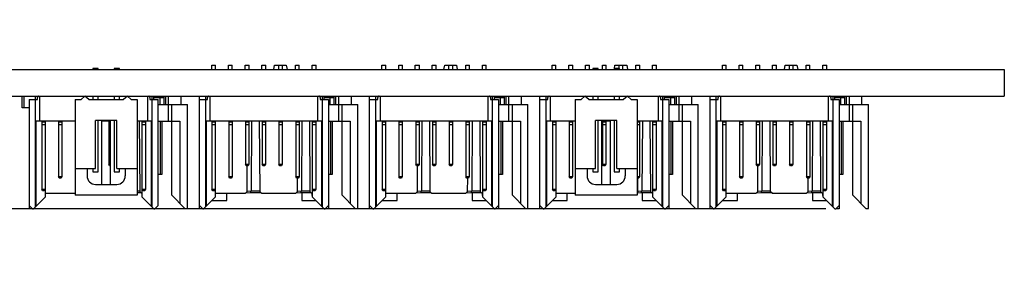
# Model space of a CAD drawing. Header units: inches. Extents: x 0 to 34, y 0 to 22.
# Tile 28 of 39: x 18.4 to 23, y 10.4 to 11.6. Entities that reach past the tile are written whole.
import ezdxf

# ---------------------------------------------------------------- set-up
doc = ezdxf.new("R2010")
doc.units = ezdxf.units.IN
doc.header["$LTSCALE"] = 1.87
doc.header["$MEASUREMENT"] = 0
doc.layers.get('0').update_dxf_attribs({"linetype": 'CONTINUOUS'})
doc.layers.add('DIMENSIONS', color=7, linetype='CONTINUOUS')
doc.styles.get("Standard").update_dxf_attribs({"font": 'txt', "width": 0.8})
doc.dimstyles.new('DIMSTYLE_1', dxfattribs={"dimtxt": 0.125, "dimasz": 0.18, "dimexe": 0.18, "dimexo": 0.0625, "dimgap": 0.09, "dimtad": 0, "dimtih": 1, "dimtoh": 1, "dimdec": 3, "dimzin": 4, "dimdsep": 46, "dimtxsty": 'STANDARD', "dimblk": '_FILLED', "dimblk1": '_FILLED', "dimblk2": '_FILLED', "dimcen": 0.09, "dimadec": 0, "dimazin": 0, "dimtp": 0.01, "dimtm": 0.01, "dimtfac": 1, "dimtdec": 3, "dimtofl": 0, "dimtmove": 0, "dimatfit": 3, "dimldrblk": '_FILLED', "dimfxl": 1, "dimtolj": 1, "dimtzin": 4, "dimarcsym": 0})

# ---------------------------------------------------------------- blocks, each defined once
blk = doc.blocks.new('_FILLED')
at = {"color": 0, "linetype": 'BYBLOCK'}
blk.add_solid([(0, 0), (-1, 0.174), (-1, -0.174)], dxfattribs=at)
blk = doc.blocks.new('*D8')
at = {"layer": 'DIMENSIONS', "color": 2, "linetype": 'CONTINUOUS'}
for p, q in [((10.1633, 11.2745), (10.1633, 11.6345)), ((11.5383, 11.2745), (10.0383, 11.2745)), ((13.0952, 11.2745), (11.7883, 11.2745)), ((22.161, 10.7449), (10.0383, 10.7449)), ((10.1633, 10.7449), (10.1633, 10.3849))]:
    blk.add_line(p, q, dxfattribs=at)
at = {"layer": 'DIMENSIONS', "color": 2, "linetype": 'CONTINUOUS', "xscale": 0.18, "yscale": 0.18, "zscale": 0.18}
for p, rotation in [((10.1633, 11.2745), 270), ((10.1633, 10.7449), 90)]:
    blk.add_blockref('_FILLED', p, dxfattribs=dict(at, rotation=rotation))
at = {"layer": 'DIMENSIONS', "color": 2, "linetype": 'CONTINUOUS', "insert": (10.0133, 11.1674), "char_height": 0.125, "width": 0.7, "attachment_point": 2, "line_spacing_factor": 0.9}
blk.add_mtext('.530\\P[13.45]', dxfattribs=at)

msp = doc.modelspace()

# ---------------------------------------------------------------- linework, layer by layer
at = {"color": 7, "linetype": 'CONTINUOUS'}
for p, q in [((13.1577, 11.3995), (23.0002, 11.3995)), ((18.7415, 11.4045), (18.7165, 11.4045)), ((18.7165, 11.4045), (18.7165, 11.3995)), ((18.7415, 11.3995), (18.7415, 11.4045)), ((18.8415, 11.4045), (18.8165, 11.4045)), ((18.8165, 11.4045), (18.8165, 11.3995)), ((18.8415, 11.3995), (18.8415, 11.4045)), ((19.2751, 11.4201), (19.2932, 11.4201)), ((19.2751, 11.3995), (19.2751, 11.4201)), ((19.2932, 11.3995), (19.2932, 11.4201)), ((19.3538, 11.4201), (19.3719, 11.4201)), ((19.3538, 11.3995), (19.3538, 11.4201)), ((19.3719, 11.3995), (19.3719, 11.4201)), ((19.4317, 11.4201), (19.4514, 11.4201)), ((19.4317, 11.3995), (19.4317, 11.4201)), ((19.4514, 11.3995), (19.4514, 11.4201)), ((19.5113, 11.4201), (19.5294, 11.4201)), ((19.5113, 11.3995), (19.5113, 11.4201)), ((19.5294, 11.3995), (19.5294, 11.4201)), ((19.5668, 11.3995), (19.5704, 11.4201)), ((19.5704, 11.4201), (19.6258, 11.4201)), ((19.59, 11.3995), (19.59, 11.4201)), ((19.6081, 11.3995), (19.6081, 11.4201)), ((19.6258, 11.4201), (19.6294, 11.3995)), ((19.6688, 11.4201), (19.6869, 11.4201)), ((19.6688, 11.3995), (19.6688, 11.4201)), ((19.6869, 11.3995), (19.6869, 11.4201)), ((19.7475, 11.4201), (19.7656, 11.4201)), ((19.7475, 11.3995), (19.7475, 11.4201)), ((19.7656, 11.3995), (19.7656, 11.4201)), ((20.0751, 11.4201), (20.0932, 11.4201)), ((20.0751, 11.3995), (20.0751, 11.4201)), ((20.0932, 11.3995), (20.0932, 11.4201)), ((20.1538, 11.4201), (20.1719, 11.4201)), ((20.1538, 11.3995), (20.1538, 11.4201)), ((20.1719, 11.3995), (20.1719, 11.4201)), ((20.2317, 11.4201), (20.2514, 11.4201)), ((20.2317, 11.3995), (20.2317, 11.4201)), ((20.2514, 11.3995), (20.2514, 11.4201)), ((20.3113, 11.4201), (20.3294, 11.4201)), ((20.3113, 11.3995), (20.3113, 11.4201)), ((20.3294, 11.3995), (20.3294, 11.4201)), ((20.3668, 11.3995), (20.3704, 11.4201)), ((20.3704, 11.4201), (20.4258, 11.4201)), ((20.39, 11.3995), (20.39, 11.4201)), ((20.4081, 11.3995), (20.4081, 11.4201)), ((20.4258, 11.4201), (20.4294, 11.3995)), ((20.4688, 11.4201), (20.4869, 11.4201)), ((20.4688, 11.3995), (20.4688, 11.4201)), ((20.4869, 11.3995), (20.4869, 11.4201)), ((20.5475, 11.4201), (20.5656, 11.4201)), ((20.5475, 11.3995), (20.5475, 11.4201)), ((20.5656, 11.3995), (20.5656, 11.4201)), ((20.8751, 11.4201), (20.8932, 11.4201)), ((20.8751, 11.3995), (20.8751, 11.4201)), ((20.8932, 11.3995), (20.8932, 11.4201)), ((20.9538, 11.4201), (20.9719, 11.4201)), ((20.9538, 11.3995), (20.9538, 11.4201)), ((20.9719, 11.3995), (20.9719, 11.4201)), ((21.0317, 11.4201), (21.0514, 11.4201)), ((21.0317, 11.3995), (21.0317, 11.4201)), ((21.0514, 11.3995), (21.0514, 11.4201)), ((21.0915, 11.4045), (21.0665, 11.4045)), ((21.0665, 11.4045), (21.0665, 11.3995)), ((21.0915, 11.3995), (21.0915, 11.4045)), ((21.1113, 11.4201), (21.1294, 11.4201)), ((21.1113, 11.3995), (21.1113, 11.4201)), ((21.1294, 11.3995), (21.1294, 11.4201)), ((21.1915, 11.4045), (21.1665, 11.4045)), ((21.1665, 11.4045), (21.1665, 11.3995)), ((21.1676, 11.4045), (21.1704, 11.4201)), ((21.1704, 11.4201), (21.2258, 11.4201)), ((21.19, 11.4045), (21.19, 11.4201)), ((21.1915, 11.3995), (21.1915, 11.4045)), ((21.2081, 11.3995), (21.2081, 11.4201)), ((21.2258, 11.4201), (21.2294, 11.3995)), ((21.2688, 11.4201), (21.2869, 11.4201)), ((21.2688, 11.3995), (21.2688, 11.4201)), ((21.2869, 11.3995), (21.2869, 11.4201)), ((21.3475, 11.4201), (21.3656, 11.4201)), ((21.3475, 11.3995), (21.3475, 11.4201)), ((21.3656, 11.3995), (21.3656, 11.4201)), ((21.6751, 11.4201), (21.6932, 11.4201)), ((21.6751, 11.3995), (21.6751, 11.4201)), ((21.6932, 11.3995), (21.6932, 11.4201)), ((21.7538, 11.4201), (21.7719, 11.4201)), ((21.7538, 11.3995), (21.7538, 11.4201)), ((21.7719, 11.3995), (21.7719, 11.4201)), ((21.8317, 11.4201), (21.8514, 11.4201)), ((21.8317, 11.3995), (21.8317, 11.4201)), ((21.8514, 11.3995), (21.8514, 11.4201)), ((21.9113, 11.4201), (21.9294, 11.4201)), ((21.9113, 11.3995), (21.9113, 11.4201)), ((21.9294, 11.3995), (21.9294, 11.4201)), ((21.9668, 11.3995), (21.9704, 11.4201)), ((21.9704, 11.4201), (22.0258, 11.4201)), ((21.99, 11.3995), (21.99, 11.4201)), ((22.0081, 11.3995), (22.0081, 11.4201)), ((22.0258, 11.4201), (22.0294, 11.3995)), ((22.0688, 11.4201), (22.0869, 11.4201)), ((22.0688, 11.3995), (22.0688, 11.4201)), ((22.0869, 11.3995), (22.0869, 11.4201)), ((22.1475, 11.4201), (22.1656, 11.4201)), ((22.1475, 11.3995), (22.1475, 11.4201)), ((22.1656, 11.3995), (22.1656, 11.4201)), ((23.0002, 11.3995), (23.0002, 11.2745)), ((13.1577, 11.2745), (23.0002, 11.2745)), ((18.384, 11.2194), (18.384, 11.2745)), ((18.394, 11.2194), (18.394, 11.2745)), ((18.4172, 11.2587), (18.4556, 11.2587)), ((18.4172, 11.2587), (18.4172, 10.7469)), ((18.4467, 10.7548), (18.4467, 11.2745)), ((18.4556, 11.2587), (18.4556, 11.2686)), ((18.4664, 11.2745), (18.4664, 11.1564)), ((18.634, 11.2595), (18.6611, 11.2595)), ((18.634, 11.2595), (18.634, 10.8095)), ((18.679, 11.2745), (18.6611, 11.2595)), ((18.6968, 11.2595), (18.679, 11.2745)), ((18.6968, 11.2595), (18.8611, 11.2595)), ((18.7165, 11.2745), (18.7165, 11.2595)), ((18.7415, 11.2595), (18.7415, 11.2745)), ((18.8165, 11.2745), (18.8165, 11.2595)), ((18.8415, 11.2595), (18.8415, 11.2745)), ((18.879, 11.2745), (18.8611, 11.2595)), ((18.8968, 11.2595), (18.879, 11.2745)), ((18.8968, 11.2595), (18.924, 11.2595)), ((18.924, 11.2595), (18.924, 10.8095)), ((18.9743, 11.1564), (18.9743, 11.2745)), ((18.985, 11.2686), (18.985, 11.2587)), ((18.985, 11.2587), (19.0235, 11.2587)), ((18.9939, 11.2745), (18.9939, 10.7548)), ((19.0038, 11.2587), (19.0038, 11.2745)), ((19.051, 11.2666), (19.0038, 11.2666)), ((19.0235, 10.7607), (19.0235, 11.2587)), ((19.031, 11.2666), (19.031, 11.2351)), ((19.051, 11.2351), (19.051, 11.2745)), ((19.0589, 11.2351), (19.0589, 11.2745)), ((19.0707, 11.2745), (19.0707, 11.1564)), ((19.1298, 11.2745), (19.1298, 11.2351)), ((19.2172, 10.7449), (19.2172, 11.2745)), ((19.2172, 11.2587), (19.2556, 11.2587)), ((19.2467, 10.7548), (19.2467, 11.2745)), ((19.2556, 11.2587), (19.2556, 11.2686)), ((19.2664, 11.2745), (19.2664, 11.1564)), ((19.7743, 11.1564), (19.7743, 11.2745)), ((19.785, 11.2686), (19.785, 11.2587)), ((19.785, 11.2587), (19.8235, 11.2587)), ((19.7939, 11.2745), (19.7939, 10.7548)), ((19.8038, 11.2587), (19.8038, 11.2745)), ((19.851, 11.2666), (19.8038, 11.2666)), ((19.8235, 11.2745), (19.8235, 11.2666)), ((19.8235, 11.2587), (19.8235, 10.7449)), ((19.831, 11.2666), (19.831, 11.2351)), ((19.851, 11.2351), (19.851, 11.2745)), ((19.8589, 11.2351), (19.8589, 11.2745)), ((19.8707, 11.2745), (19.8707, 11.1564)), ((19.9298, 11.2745), (19.9298, 11.2351)), ((20.0172, 10.7449), (20.0172, 11.2745)), ((20.0172, 11.2587), (20.0556, 11.2587)), ((20.0467, 10.7548), (20.0467, 11.2745)), ((20.0556, 11.2587), (20.0556, 11.2686)), ((20.0664, 11.2745), (20.0664, 11.1564)), ((20.5743, 11.1564), (20.5743, 11.2745)), ((20.585, 11.2686), (20.585, 11.2587)), ((20.585, 11.2587), (20.6235, 11.2587)), ((20.5939, 11.2745), (20.5939, 10.7548)), ((20.6038, 11.2587), (20.6038, 11.2745)), ((20.651, 11.2666), (20.6038, 11.2666)), ((20.6235, 11.2745), (20.6235, 11.2666)), ((20.6235, 11.2587), (20.6235, 10.7449)), ((20.631, 11.2666), (20.631, 11.2351)), ((20.651, 11.2351), (20.651, 11.2745)), ((20.6589, 11.2351), (20.6589, 11.2745)), ((20.6707, 11.2745), (20.6707, 11.1564)), ((20.7298, 11.2745), (20.7298, 11.2351)), ((20.8172, 10.7449), (20.8172, 11.2745)), ((20.8172, 11.2587), (20.8556, 11.2587)), ((20.8467, 10.7548), (20.8467, 11.2745)), ((20.8556, 11.2587), (20.8556, 11.2686)), ((20.8664, 11.2745), (20.8664, 11.1564)), ((20.984, 11.2595), (21.0111, 11.2595)), ((20.984, 11.2595), (20.984, 10.8095)), ((21.029, 11.2745), (21.0111, 11.2595)), ((21.0468, 11.2595), (21.029, 11.2745)), ((21.0468, 11.2595), (21.2111, 11.2595)), ((21.0665, 11.2745), (21.0665, 11.2595)), ((21.0915, 11.2595), (21.0915, 11.2745)), ((21.1665, 11.2745), (21.1665, 11.2595)), ((21.1915, 11.2595), (21.1915, 11.2745)), ((21.229, 11.2745), (21.2111, 11.2595)), ((21.2468, 11.2595), (21.229, 11.2745)), ((21.2468, 11.2595), (21.274, 11.2595)), ((21.274, 11.2595), (21.274, 10.8095)), ((21.3743, 11.1564), (21.3743, 11.2745)), ((21.385, 11.2686), (21.385, 11.2587)), ((21.385, 11.2587), (21.4235, 11.2587)), ((21.3939, 11.2745), (21.3939, 10.7548)), ((21.4038, 11.2587), (21.4038, 11.2745)), ((21.451, 11.2666), (21.4038, 11.2666)), ((21.4235, 11.2745), (21.4235, 11.2666)), ((21.4235, 11.2587), (21.4235, 10.7449)), ((21.431, 11.2666), (21.431, 11.2351)), ((21.451, 11.2351), (21.451, 11.2745)), ((21.4589, 11.2351), (21.4589, 11.2745)), ((21.4707, 11.2745), (21.4707, 11.1564)), ((21.5298, 11.2745), (21.5298, 11.2351)), ((21.6172, 10.7449), (21.6172, 11.2745)), ((21.6172, 11.2587), (21.6556, 11.2587)), ((21.6467, 10.7548), (21.6467, 11.2745)), ((21.6556, 11.2587), (21.6556, 11.2686)), ((21.6664, 11.2745), (21.6664, 11.1564)), ((22.1743, 11.1564), (22.1743, 11.2745)), ((22.185, 11.2686), (22.185, 11.2587)), ((22.185, 11.2587), (22.2235, 11.2587)), ((22.1939, 11.2745), (22.1939, 10.7548)), ((22.2038, 11.2587), (22.2038, 11.2745)), ((22.251, 11.2666), (22.2038, 11.2666)), ((22.2235, 11.2745), (22.2235, 11.2666)), ((22.2235, 11.2587), (22.2235, 10.7449)), ((22.231, 11.2666), (22.231, 11.2351)), ((22.251, 11.2351), (22.251, 11.2745)), ((22.2589, 11.2351), (22.2589, 11.2745)), ((22.2707, 11.2745), (22.2707, 11.1564)), ((22.3298, 11.2745), (22.3298, 11.2351)), ((18.4172, 11.2194), (18.384, 11.2194)), ((19.0235, 11.2351), (19.1613, 11.2351)), ((19.0865, 11.2351), (19.0865, 10.8099)), ((19.1613, 10.7469), (19.1613, 11.2351)), ((19.8235, 11.2351), (19.9613, 11.2351)), ((19.8865, 11.2351), (19.8865, 10.8099)), ((19.9613, 10.7469), (19.9613, 11.2351)), ((20.6235, 11.2351), (20.7613, 11.2351)), ((20.6865, 11.2351), (20.6865, 10.8099)), ((20.7613, 10.7469), (20.7613, 11.2351)), ((21.4235, 11.2351), (21.5613, 11.2351)), ((21.4865, 11.2351), (21.4865, 10.8099)), ((21.5613, 10.7469), (21.5613, 11.2351)), ((22.2235, 11.2351), (22.3613, 11.2351)), ((22.2865, 11.2351), (22.2865, 10.8099)), ((22.3613, 10.7469), (22.3613, 11.2351)), ((18.634, 11.1564), (18.4486, 11.1564)), ((18.4487, 11.1564), (18.4487, 10.7568)), ((18.4762, 11.1564), (18.4762, 10.8358)), ((18.492, 11.1564), (18.492, 10.8001)), ((18.555, 11.1564), (18.555, 10.8949)), ((18.5707, 11.1564), (18.5707, 10.8949)), ((18.6337, 11.1564), (18.6337, 10.954)), ((18.829, 11.1595), (18.729, 11.1595)), ((18.729, 10.9345), (18.729, 11.1595)), ((18.7415, 10.9195), (18.7415, 11.1595)), ((18.759, 10.8595), (18.759, 11.1595)), ((18.799, 11.1564), (18.759, 11.1564)), ((18.7912, 11.1564), (18.7912, 10.954)), ((18.799, 10.8595), (18.799, 11.1595)), ((18.8165, 11.1595), (18.8165, 10.9195)), ((18.829, 10.9345), (18.829, 11.1595)), ((18.9919, 11.1564), (18.924, 11.1564)), ((18.9349, 11.1564), (18.9368, 10.8258)), ((18.9487, 10.8001), (18.9487, 11.1564)), ((18.9644, 11.1564), (18.9644, 10.8358)), ((18.992, 10.7568), (18.992, 11.1564)), ((19.0235, 11.1564), (19.1258, 11.1564)), ((19.0333, 11.1564), (19.0333, 10.9064)), ((19.0412, 11.1564), (19.0412, 10.9064)), ((19.1258, 11.1564), (19.1258, 10.7705)), ((19.7919, 11.1564), (19.2486, 11.1564)), ((19.2487, 11.1564), (19.2487, 10.7568)), ((19.2762, 11.1564), (19.2762, 10.8358)), ((19.292, 11.1564), (19.292, 10.8001)), ((19.355, 11.1564), (19.355, 10.8949)), ((19.3707, 11.1564), (19.3707, 10.8949)), ((19.4337, 11.1564), (19.4337, 10.954)), ((19.4495, 11.1564), (19.4495, 10.954)), ((19.4628, 11.1564), (19.4609, 10.8285)), ((19.4987, 11.1564), (19.5005, 10.8258)), ((19.5124, 11.1564), (19.5124, 10.954)), ((19.5282, 11.1564), (19.5282, 10.954)), ((19.5912, 11.1564), (19.5912, 10.954)), ((19.6069, 11.1564), (19.6069, 10.954)), ((19.6699, 11.1564), (19.6699, 10.8949)), ((19.6857, 11.1564), (19.6857, 10.8949)), ((19.699, 11.1564), (19.6971, 10.8285)), ((19.7349, 11.1564), (19.7368, 10.8258)), ((19.7487, 10.8001), (19.7487, 11.1564)), ((19.7644, 11.1564), (19.7644, 10.8358)), ((19.792, 10.7568), (19.792, 11.1564)), ((19.8235, 11.1564), (19.9258, 11.1564)), ((19.8333, 11.1564), (19.8333, 10.9064)), ((19.8412, 11.1564), (19.8412, 10.9064)), ((19.9258, 11.1564), (19.9258, 10.7705)), ((20.5919, 11.1564), (20.0486, 11.1564)), ((20.0487, 11.1564), (20.0487, 10.7568)), ((20.0762, 11.1564), (20.0762, 10.8358)), ((20.092, 11.1564), (20.092, 10.8001)), ((20.155, 11.1564), (20.155, 10.8949)), ((20.1707, 11.1564), (20.1707, 10.8949)), ((20.2337, 11.1564), (20.2337, 10.954)), ((20.2495, 11.1564), (20.2495, 10.954)), ((20.2628, 11.1564), (20.2609, 10.8285)), ((20.2987, 11.1564), (20.3005, 10.8258)), ((20.3124, 11.1564), (20.3124, 10.954)), ((20.3282, 11.1564), (20.3282, 10.954)), ((20.3912, 11.1564), (20.3912, 10.954)), ((20.4069, 11.1564), (20.4069, 10.954)), ((20.4699, 11.1564), (20.4699, 10.8949)), ((20.4857, 11.1564), (20.4857, 10.8949)), ((20.499, 11.1564), (20.4971, 10.8285)), ((20.5349, 11.1564), (20.5368, 10.8258)), ((20.5487, 10.8001), (20.5487, 11.1564)), ((20.5644, 11.1564), (20.5644, 10.8358)), ((20.592, 10.7568), (20.592, 11.1564)), ((20.6235, 11.1564), (20.7258, 11.1564)), ((20.6333, 11.1564), (20.6333, 10.9064)), ((20.6412, 11.1564), (20.6412, 10.9064)), ((20.7258, 11.1564), (20.7258, 10.7705)), ((20.984, 11.1564), (20.8486, 11.1564)), ((20.8487, 11.1564), (20.8487, 10.7568)), ((20.8762, 11.1564), (20.8762, 10.8358)), ((20.892, 11.1564), (20.892, 10.8001)), ((20.955, 11.1564), (20.955, 10.8949)), ((20.9707, 11.1564), (20.9707, 10.8949)), ((21.179, 11.1595), (21.079, 11.1595)), ((21.079, 10.9345), (21.079, 11.1595)), ((21.0915, 10.9195), (21.0915, 11.1595)), ((21.109, 10.8595), (21.109, 11.1595)), ((21.149, 11.1564), (21.109, 11.1564)), ((21.1124, 11.1564), (21.1124, 10.954)), ((21.1282, 11.1564), (21.1282, 10.954)), ((21.149, 10.8595), (21.149, 11.1595)), ((21.1665, 11.1595), (21.1665, 10.9195)), ((21.179, 10.9345), (21.179, 11.1595)), ((21.3919, 11.1564), (21.274, 11.1564)), ((21.2857, 11.1564), (21.2857, 10.8949)), ((21.299, 11.1564), (21.2971, 10.8285)), ((21.3349, 11.1564), (21.3368, 10.8258)), ((21.3487, 10.8001), (21.3487, 11.1564)), ((21.3644, 11.1564), (21.3644, 10.8358)), ((21.392, 10.7568), (21.392, 11.1564)), ((21.4235, 11.1564), (21.5258, 11.1564)), ((21.4333, 11.1564), (21.4333, 10.9064)), ((21.4412, 11.1564), (21.4412, 10.9064)), ((21.5258, 11.1564), (21.5258, 10.7705)), ((22.1919, 11.1564), (21.6486, 11.1564)), ((21.6487, 11.1564), (21.6487, 10.7568)), ((21.6762, 11.1564), (21.6762, 10.8358)), ((21.692, 11.1564), (21.692, 10.8001)), ((21.755, 11.1564), (21.755, 10.8949)), ((21.7707, 11.1564), (21.7707, 10.8949)), ((21.8337, 11.1564), (21.8337, 10.954)), ((21.8495, 11.1564), (21.8495, 10.954)), ((21.8628, 11.1564), (21.8609, 10.8285)), ((21.8987, 11.1564), (21.9005, 10.8258)), ((21.9124, 11.1564), (21.9124, 10.954)), ((21.9282, 11.1564), (21.9282, 10.954)), ((21.9912, 11.1564), (21.9912, 10.954)), ((22.0069, 11.1564), (22.0069, 10.954)), ((22.0699, 11.1564), (22.0699, 10.8949)), ((22.0857, 11.1564), (22.0857, 10.8949)), ((22.099, 11.1564), (22.0971, 10.8285)), ((22.1349, 11.1564), (22.1368, 10.8258)), ((22.1487, 10.8001), (22.1487, 11.1564)), ((22.1644, 11.1564), (22.1644, 10.8358)), ((22.192, 10.7568), (22.192, 11.1564)), ((22.2235, 11.1564), (22.3258, 11.1564)), ((22.2333, 11.1564), (22.2333, 10.9064)), ((22.2412, 11.1564), (22.2412, 10.9064)), ((22.3258, 11.1564), (22.3258, 10.7705)), ((18.492, 11.1524), (18.4762, 11.1524)), ((18.4762, 11.1411), (18.492, 11.1411)), ((18.5707, 11.1524), (18.555, 11.1524)), ((18.555, 11.1411), (18.5707, 11.1411)), ((18.634, 11.1524), (18.6337, 11.1524)), ((18.6337, 11.1411), (18.634, 11.1411)), ((18.799, 11.1524), (18.7912, 11.1524)), ((18.7912, 11.1411), (18.799, 11.1411)), ((18.9644, 11.1524), (18.9487, 11.1524)), ((18.9487, 11.1411), (18.9644, 11.1411)), ((19.292, 11.1524), (19.2762, 11.1524)), ((19.2762, 11.1411), (19.292, 11.1411)), ((19.3707, 11.1524), (19.355, 11.1524)), ((19.355, 11.1411), (19.3707, 11.1411)), ((19.4495, 11.1524), (19.4337, 11.1524)), ((19.4337, 11.1411), (19.4495, 11.1411)), ((19.5282, 11.1524), (19.5124, 11.1524)), ((19.5124, 11.1411), (19.5282, 11.1411)), ((19.6069, 11.1524), (19.5912, 11.1524)), ((19.5912, 11.1411), (19.6069, 11.1411)), ((19.6857, 11.1524), (19.6699, 11.1524)), ((19.6699, 11.1411), (19.6857, 11.1411)), ((19.7644, 11.1524), (19.7487, 11.1524)), ((19.7487, 11.1411), (19.7644, 11.1411)), ((20.092, 11.1524), (20.0762, 11.1524)), ((20.0762, 11.1411), (20.092, 11.1411)), ((20.1707, 11.1524), (20.155, 11.1524)), ((20.155, 11.1411), (20.1707, 11.1411)), ((20.2495, 11.1524), (20.2337, 11.1524)), ((20.2337, 11.1411), (20.2495, 11.1411)), ((20.3282, 11.1524), (20.3124, 11.1524)), ((20.3124, 11.1411), (20.3282, 11.1411)), ((20.4069, 11.1524), (20.3912, 11.1524)), ((20.3912, 11.1411), (20.4069, 11.1411)), ((20.4857, 11.1524), (20.4699, 11.1524)), ((20.4699, 11.1411), (20.4857, 11.1411)), ((20.5644, 11.1524), (20.5487, 11.1524)), ((20.5487, 11.1411), (20.5644, 11.1411)), ((20.892, 11.1524), (20.8762, 11.1524)), ((20.8762, 11.1411), (20.892, 11.1411)), ((20.9707, 11.1524), (20.955, 11.1524)), ((20.955, 11.1411), (20.9707, 11.1411)), ((21.1282, 11.1524), (21.1124, 11.1524)), ((21.1124, 11.1411), (21.1282, 11.1411)), ((21.2857, 11.1524), (21.274, 11.1524)), ((21.274, 11.1411), (21.2857, 11.1411)), ((21.3644, 11.1524), (21.3487, 11.1524)), ((21.3487, 11.1411), (21.3644, 11.1411)), ((21.692, 11.1524), (21.6762, 11.1524)), ((21.6762, 11.1411), (21.692, 11.1411)), ((21.7707, 11.1524), (21.755, 11.1524)), ((21.755, 11.1411), (21.7707, 11.1411)), ((21.8495, 11.1524), (21.8337, 11.1524)), ((21.8337, 11.1411), (21.8495, 11.1411)), ((21.9282, 11.1524), (21.9124, 11.1524)), ((21.9124, 11.1411), (21.9282, 11.1411)), ((22.0069, 11.1524), (21.9912, 11.1524)), ((21.9912, 11.1411), (22.0069, 11.1411)), ((22.0857, 11.1524), (22.0699, 11.1524)), ((22.0699, 11.1411), (22.0857, 11.1411)), ((22.1644, 11.1524), (22.1487, 11.1524)), ((22.1487, 11.1411), (22.1644, 11.1411)), ((18.634, 10.954), (18.6337, 10.954)), ((18.634, 10.9535), (18.6337, 10.954)), ((18.634, 10.9345), (18.729, 10.9345)), ((18.689, 10.9345), (18.689, 10.8995)), ((18.7165, 10.9345), (18.7165, 10.9195)), ((18.799, 10.954), (18.7912, 10.954)), ((18.7948, 10.9477), (18.7912, 10.954)), ((18.799, 10.9477), (18.7948, 10.9477)), ((18.829, 10.9345), (18.924, 10.9345)), ((18.8415, 10.9195), (18.8415, 10.9345)), ((18.869, 10.9345), (18.869, 10.8995)), ((19.4495, 10.954), (19.4337, 10.954)), ((19.4373, 10.9477), (19.4337, 10.954)), ((19.4459, 10.9477), (19.4373, 10.9477)), ((19.4417, 10.8258), (19.4424, 10.9477)), ((19.4495, 10.954), (19.4459, 10.9477)), ((19.5282, 10.954), (19.5124, 10.954)), ((19.516, 10.9477), (19.5124, 10.954)), ((19.5246, 10.9477), (19.516, 10.9477)), ((19.5282, 10.954), (19.5246, 10.9477)), ((19.6069, 10.954), (19.5912, 10.954)), ((19.5948, 10.9477), (19.5912, 10.954)), ((19.6033, 10.9477), (19.5948, 10.9477)), ((19.6069, 10.954), (19.6033, 10.9477)), ((20.2495, 10.954), (20.2337, 10.954)), ((20.2373, 10.9477), (20.2337, 10.954)), ((20.2459, 10.9477), (20.2373, 10.9477)), ((20.2417, 10.8258), (20.2424, 10.9477)), ((20.2495, 10.954), (20.2459, 10.9477)), ((20.3282, 10.954), (20.3124, 10.954)), ((20.316, 10.9477), (20.3124, 10.954)), ((20.3246, 10.9477), (20.316, 10.9477)), ((20.3282, 10.954), (20.3246, 10.9477)), ((20.4069, 10.954), (20.3912, 10.954)), ((20.3948, 10.9477), (20.3912, 10.954)), ((20.4033, 10.9477), (20.3948, 10.9477)), ((20.4069, 10.954), (20.4033, 10.9477)), ((20.984, 10.9345), (21.079, 10.9345)), ((21.039, 10.9345), (21.039, 10.8995)), ((21.0665, 10.9345), (21.0665, 10.9195)), ((21.1282, 10.954), (21.1124, 10.954)), ((21.116, 10.9477), (21.1124, 10.954)), ((21.1246, 10.9477), (21.116, 10.9477)), ((21.1282, 10.954), (21.1246, 10.9477)), ((21.179, 10.9345), (21.274, 10.9345)), ((21.1915, 10.9195), (21.1915, 10.9345)), ((21.219, 10.9345), (21.219, 10.8995)), ((21.8495, 10.954), (21.8337, 10.954)), ((21.8373, 10.9477), (21.8337, 10.954)), ((21.8459, 10.9477), (21.8373, 10.9477)), ((21.8417, 10.8258), (21.8424, 10.9477)), ((21.8495, 10.954), (21.8459, 10.9477)), ((21.9282, 10.954), (21.9124, 10.954)), ((21.916, 10.9477), (21.9124, 10.954)), ((21.9246, 10.9477), (21.916, 10.9477)), ((21.9282, 10.954), (21.9246, 10.9477)), ((22.0069, 10.954), (21.9912, 10.954)), ((21.9948, 10.9477), (21.9912, 10.954)), ((22.0033, 10.9477), (21.9948, 10.9477)), ((22.0069, 10.954), (22.0033, 10.9477)), ((18.5707, 10.8949), (18.555, 10.8949)), ((18.5586, 10.8887), (18.555, 10.8949)), ((18.5671, 10.8887), (18.5586, 10.8887)), ((18.5707, 10.8949), (18.5671, 10.8887)), ((18.7165, 10.9195), (18.7415, 10.9195)), ((18.8165, 10.9195), (18.8415, 10.9195)), ((19.0412, 10.9064), (19.0235, 10.9064)), ((19.3707, 10.8949), (19.355, 10.8949)), ((19.3586, 10.8887), (19.355, 10.8949)), ((19.3671, 10.8887), (19.3586, 10.8887)), ((19.3707, 10.8949), (19.3671, 10.8887)), ((19.6857, 10.8949), (19.6699, 10.8949)), ((19.6735, 10.8887), (19.6699, 10.8949)), ((19.6821, 10.8887), (19.6735, 10.8887)), ((19.6779, 10.8258), (19.6783, 10.8887)), ((19.6857, 10.8949), (19.6821, 10.8887)), ((19.8412, 10.9064), (19.8235, 10.9064)), ((20.1707, 10.8949), (20.155, 10.8949)), ((20.1586, 10.8887), (20.155, 10.8949)), ((20.1671, 10.8887), (20.1586, 10.8887)), ((20.1707, 10.8949), (20.1671, 10.8887)), ((20.4857, 10.8949), (20.4699, 10.8949)), ((20.4735, 10.8887), (20.4699, 10.8949)), ((20.4821, 10.8887), (20.4735, 10.8887)), ((20.4779, 10.8258), (20.4783, 10.8887)), ((20.4857, 10.8949), (20.4821, 10.8887)), ((20.6412, 10.9064), (20.6235, 10.9064)), ((20.9707, 10.8949), (20.955, 10.8949)), ((20.9586, 10.8887), (20.955, 10.8949)), ((20.9671, 10.8887), (20.9586, 10.8887)), ((20.9707, 10.8949), (20.9671, 10.8887)), ((21.0665, 10.9195), (21.0915, 10.9195)), ((21.1665, 10.9195), (21.1915, 10.9195)), ((21.2857, 10.8949), (21.274, 10.8949)), ((21.2821, 10.8887), (21.274, 10.8887)), ((21.2779, 10.8258), (21.2783, 10.8887)), ((21.2857, 10.8949), (21.2821, 10.8887)), ((21.4412, 10.9064), (21.4235, 10.9064)), ((21.7707, 10.8949), (21.755, 10.8949)), ((21.7586, 10.8887), (21.755, 10.8949)), ((21.7671, 10.8887), (21.7586, 10.8887)), ((21.7707, 10.8949), (21.7671, 10.8887)), ((22.0857, 10.8949), (22.0699, 10.8949)), ((22.0735, 10.8887), (22.0699, 10.8949)), ((22.0821, 10.8887), (22.0735, 10.8887)), ((22.0779, 10.8258), (22.0783, 10.8887)), ((22.0857, 10.8949), (22.0821, 10.8887)), ((22.2412, 10.9064), (22.2235, 10.9064)), ((18.492, 10.8358), (18.4762, 10.8358)), ((18.4798, 10.8296), (18.4762, 10.8358)), ((18.4884, 10.8296), (18.4798, 10.8296)), ((18.492, 10.8358), (18.4884, 10.8296)), ((18.729, 10.8595), (18.829, 10.8595)), ((18.9644, 10.8358), (18.9487, 10.8358)), ((18.9523, 10.8296), (18.9487, 10.8358)), ((18.9608, 10.8296), (18.9523, 10.8296)), ((18.9644, 10.8358), (18.9608, 10.8296)), ((19.292, 10.8358), (19.2762, 10.8358)), ((19.2798, 10.8296), (19.2762, 10.8358)), ((19.2884, 10.8296), (19.2798, 10.8296)), ((19.292, 10.8358), (19.2884, 10.8296)), ((19.7644, 10.8358), (19.7487, 10.8358)), ((19.7523, 10.8296), (19.7487, 10.8358)), ((19.7608, 10.8296), (19.7523, 10.8296)), ((19.7644, 10.8358), (19.7608, 10.8296)), ((20.092, 10.8358), (20.0762, 10.8358)), ((20.0798, 10.8296), (20.0762, 10.8358)), ((20.0884, 10.8296), (20.0798, 10.8296)), ((20.092, 10.8358), (20.0884, 10.8296)), ((20.5644, 10.8358), (20.5487, 10.8358)), ((20.5523, 10.8296), (20.5487, 10.8358)), ((20.5608, 10.8296), (20.5523, 10.8296)), ((20.5644, 10.8358), (20.5608, 10.8296)), ((20.892, 10.8358), (20.8762, 10.8358)), ((20.8798, 10.8296), (20.8762, 10.8358)), ((20.8884, 10.8296), (20.8798, 10.8296)), ((20.892, 10.8358), (20.8884, 10.8296)), ((21.079, 10.8595), (21.179, 10.8595)), ((21.3644, 10.8358), (21.3487, 10.8358)), ((21.3523, 10.8296), (21.3487, 10.8358)), ((21.3608, 10.8296), (21.3523, 10.8296)), ((21.3644, 10.8358), (21.3608, 10.8296)), ((21.692, 10.8358), (21.6762, 10.8358)), ((21.6798, 10.8296), (21.6762, 10.8358)), ((21.6884, 10.8296), (21.6798, 10.8296)), ((21.692, 10.8358), (21.6884, 10.8296)), ((22.1644, 10.8358), (22.1487, 10.8358)), ((22.1523, 10.8296), (22.1487, 10.8358)), ((22.1608, 10.8296), (22.1523, 10.8296)), ((22.1644, 10.8358), (22.1608, 10.8296)), ((18.4369, 10.7449), (18.492, 10.8001)), ((18.492, 10.8179), (18.6338, 10.8179)), ((18.634, 10.8181), (18.6338, 10.8179)), ((18.924, 10.8095), (18.634, 10.8095)), ((18.9368, 10.8285), (18.924, 10.8285)), ((18.924, 10.8214), (18.9412, 10.8214)), ((18.9447, 10.8179), (18.9368, 10.8258)), ((18.9447, 10.8179), (18.9487, 10.8179)), ((18.9487, 10.8001), (19.0038, 10.7449)), ((19.0865, 10.8099), (19.1495, 10.7469)), ((19.2369, 10.7449), (19.292, 10.8001)), ((19.2762, 10.7843), (19.346, 10.7843)), ((19.292, 10.8179), (19.4338, 10.8179)), ((19.346, 10.7843), (19.346, 10.8179)), ((19.4417, 10.8258), (19.4338, 10.8179)), ((19.4353, 10.8194), (19.4576, 10.8214)), ((19.4609, 10.8286), (19.4417, 10.8269)), ((19.4576, 10.8214), (19.4609, 10.8286)), ((19.4576, 10.8214), (19.505, 10.8214)), ((19.5006, 10.8285), (19.4609, 10.8285)), ((19.5085, 10.8179), (19.5005, 10.8258)), ((19.5085, 10.8179), (19.67, 10.8179)), ((19.6779, 10.8258), (19.67, 10.8179)), ((19.6715, 10.8194), (19.6938, 10.8214)), ((19.6971, 10.8286), (19.6779, 10.8269)), ((19.6938, 10.8214), (19.6971, 10.8286)), ((19.6938, 10.8214), (19.7412, 10.8214)), ((19.7368, 10.8285), (19.6971, 10.8285)), ((19.6985, 10.8214), (19.6985, 10.7843)), ((19.6985, 10.7843), (19.7644, 10.7843)), ((19.7447, 10.8179), (19.7368, 10.8258)), ((19.7447, 10.8179), (19.7487, 10.8179)), ((19.7477, 10.8079), (19.7477, 10.8179)), ((19.7477, 10.8079), (19.7487, 10.807)), ((19.7487, 10.8001), (19.8038, 10.7449)), ((19.8865, 10.8099), (19.9495, 10.7469)), ((20.0369, 10.7449), (20.092, 10.8001)), ((20.0762, 10.7843), (20.146, 10.7843)), ((20.092, 10.8179), (20.2338, 10.8179)), ((20.146, 10.7843), (20.146, 10.8179)), ((20.2417, 10.8258), (20.2338, 10.8179)), ((20.2353, 10.8194), (20.2576, 10.8214)), ((20.2609, 10.8286), (20.2417, 10.8269)), ((20.2576, 10.8214), (20.2609, 10.8286)), ((20.2576, 10.8214), (20.305, 10.8214)), ((20.3006, 10.8285), (20.2609, 10.8285)), ((20.3085, 10.8179), (20.3005, 10.8258)), ((20.3085, 10.8179), (20.47, 10.8179)), ((20.4779, 10.8258), (20.47, 10.8179)), ((20.4715, 10.8194), (20.4938, 10.8214)), ((20.4971, 10.8286), (20.4779, 10.8269)), ((20.4938, 10.8214), (20.4971, 10.8286)), ((20.4938, 10.8214), (20.5412, 10.8214)), ((20.5368, 10.8285), (20.4971, 10.8285)), ((20.4985, 10.8214), (20.4985, 10.7843)), ((20.4985, 10.7843), (20.5644, 10.7843)), ((20.5447, 10.8179), (20.5368, 10.8258)), ((20.5447, 10.8179), (20.5487, 10.8179)), ((20.5477, 10.8079), (20.5477, 10.8179)), ((20.5477, 10.8079), (20.5487, 10.807)), ((20.5487, 10.8001), (20.6038, 10.7449)), ((20.6865, 10.8099), (20.7495, 10.7469)), ((20.8369, 10.7449), (20.892, 10.8001)), ((20.8762, 10.7843), (20.946, 10.7843)), ((20.892, 10.8179), (20.984, 10.8179)), ((20.946, 10.7843), (20.946, 10.8179)), ((21.274, 10.8095), (20.984, 10.8095)), ((21.2779, 10.8258), (21.274, 10.8219)), ((21.274, 10.8196), (21.2938, 10.8214)), ((21.2971, 10.8286), (21.2779, 10.8269)), ((21.2938, 10.8214), (21.2971, 10.8286)), ((21.2938, 10.8214), (21.3412, 10.8214)), ((21.3368, 10.8285), (21.2971, 10.8285)), ((21.2985, 10.8214), (21.2985, 10.7843)), ((21.2985, 10.7843), (21.3644, 10.7843)), ((21.3447, 10.8179), (21.3368, 10.8258)), ((21.3447, 10.8179), (21.3487, 10.8179)), ((21.3477, 10.8079), (21.3477, 10.8179)), ((21.3477, 10.8079), (21.3487, 10.807)), ((21.3487, 10.8001), (21.4038, 10.7449)), ((21.4865, 10.8099), (21.5495, 10.7469)), ((21.6369, 10.7449), (21.692, 10.8001)), ((21.6762, 10.7843), (21.746, 10.7843)), ((21.692, 10.8179), (21.8338, 10.8179)), ((21.746, 10.7843), (21.746, 10.8179)), ((21.8417, 10.8258), (21.8338, 10.8179)), ((21.8353, 10.8194), (21.8576, 10.8214)), ((21.8609, 10.8286), (21.8417, 10.8269)), ((21.8576, 10.8214), (21.8609, 10.8286)), ((21.8576, 10.8214), (21.905, 10.8214)), ((21.9006, 10.8285), (21.8609, 10.8285)), ((21.9085, 10.8179), (21.9005, 10.8258)), ((21.9085, 10.8179), (22.07, 10.8179)), ((22.0779, 10.8258), (22.07, 10.8179)), ((22.0715, 10.8194), (22.0938, 10.8214)), ((22.0971, 10.8286), (22.0779, 10.8269)), ((22.0938, 10.8214), (22.0971, 10.8286)), ((22.0938, 10.8214), (22.1412, 10.8214)), ((22.1368, 10.8285), (22.0971, 10.8285)), ((22.0985, 10.8214), (22.0985, 10.7843)), ((22.0985, 10.7843), (22.1644, 10.7843)), ((22.1447, 10.8179), (22.1368, 10.8258)), ((22.1447, 10.8179), (22.1487, 10.8179)), ((22.1477, 10.8079), (22.1477, 10.8179)), ((22.1477, 10.8079), (22.1487, 10.807)), ((22.1487, 10.8001), (22.2038, 10.7449)), ((22.2865, 10.8099), (22.3495, 10.7469)), ((18.4172, 10.7607), (18.4329, 10.7449)), ((18.4172, 10.7469), (18.429, 10.7469)), ((18.429, 10.7469), (18.43, 10.7479)), ((18.4329, 10.7449), (18.4369, 10.7449)), ((19.0038, 10.7449), (19.0077, 10.7449)), ((19.0077, 10.7449), (19.0235, 10.7607)), ((19.1495, 10.7469), (19.1613, 10.7469)), ((19.2172, 10.7607), (19.2329, 10.7449)), ((19.2172, 10.7469), (19.229, 10.7469)), ((19.23, 10.7449), (19.2172, 10.7449)), ((19.229, 10.7469), (19.23, 10.7479)), ((19.2314, 10.7464), (19.23, 10.7449)), ((19.2329, 10.7449), (19.2369, 10.7449)), ((19.8038, 10.7449), (19.8077, 10.7449)), ((19.8077, 10.7449), (19.8235, 10.7607)), ((19.8107, 10.7449), (19.8092, 10.7464)), ((19.8235, 10.7449), (19.8107, 10.7449)), ((19.9495, 10.7469), (19.9613, 10.7469)), ((20.0172, 10.7607), (20.0329, 10.7449)), ((20.0172, 10.7469), (20.029, 10.7469)), ((20.03, 10.7449), (20.0172, 10.7449)), ((20.029, 10.7469), (20.03, 10.7479)), ((20.0314, 10.7464), (20.03, 10.7449)), ((20.0329, 10.7449), (20.0369, 10.7449)), ((20.6038, 10.7449), (20.6077, 10.7449)), ((20.6077, 10.7449), (20.6235, 10.7607)), ((20.6107, 10.7449), (20.6092, 10.7464)), ((20.6235, 10.7449), (20.6107, 10.7449)), ((20.7495, 10.7469), (20.7613, 10.7469)), ((20.8172, 10.7607), (20.8329, 10.7449)), ((20.8172, 10.7469), (20.829, 10.7469)), ((20.83, 10.7449), (20.8172, 10.7449)), ((20.829, 10.7469), (20.83, 10.7479)), ((20.8314, 10.7464), (20.83, 10.7449)), ((20.8329, 10.7449), (20.8369, 10.7449)), ((21.4038, 10.7449), (21.4077, 10.7449)), ((21.4077, 10.7449), (21.4235, 10.7607)), ((21.4107, 10.7449), (21.4092, 10.7464)), ((21.4235, 10.7449), (21.4107, 10.7449)), ((21.5495, 10.7469), (21.5613, 10.7469)), ((21.6172, 10.7607), (21.6329, 10.7449)), ((21.6172, 10.7469), (21.629, 10.7469)), ((21.63, 10.7449), (21.6172, 10.7449)), ((21.629, 10.7469), (21.63, 10.7479)), ((21.6314, 10.7464), (21.63, 10.7449)), ((21.6329, 10.7449), (21.6369, 10.7449)), ((22.2038, 10.7449), (22.2077, 10.7449)), ((22.2077, 10.7449), (22.2235, 10.7607)), ((22.2107, 10.7449), (22.2092, 10.7464)), ((22.2235, 10.7449), (22.2107, 10.7449)), ((22.3495, 10.7469), (22.3613, 10.7469))]:
    msp.add_line(p, q, dxfattribs=at)
for centre, radius, start, end in [((18.9791, 11.2686), 0.00591, 359.9998, 90.0002), ((19.7791, 11.2686), 0.00591, 359.9998, 90.0002), ((20.5791, 11.2686), 0.00591, 359.9998, 90.0002), ((21.3791, 11.2686), 0.00591, 359.9998, 90.0002), ((22.1791, 11.2686), 0.00591, 359.9998, 90.0002), ((18.729, 10.8995), 0.04, 180, 270), ((18.829, 10.8995), 0.04, 270, 360), ((21.079, 10.8995), 0.04, 180, 270), ((21.179, 10.8995), 0.04, 270, 360)]:
    msp.add_arc(centre, radius, start, end, dxfattribs=at)
for centre, start_param, end_param in [((18.4615, 11.2686), 0, 1.570797), ((19.2615, 11.2686), 0, 1.570797), ((20.0615, 11.2686), 0, 1.570797), ((20.8615, 11.2686), 0, 1.570797), ((21.6615, 11.2686), 0.000004, 1.570801)]:
    msp.add_ellipse(centre, major_axis=(0, 0.00591), ratio=1, start_param=start_param, end_param=end_param, dxfattribs=at)

# ---------------------------------------------------------------- dimensions: what is measured, and where the dimension line sits
at = {"layer": 'DIMENSIONS', "color": 2, "linetype": 'CONTINUOUS'}
dim = msp.add_linear_dim(base=(10.1633, 10.7449), p1=(13.0952, 11.2745), p2=(22.161, 10.7449), angle=270, dimstyle='DIMSTYLE_1', dxfattribs=at)
dim.commit()
dim.dimension.update_dxf_attribs({"geometry": '*D8', "text_midpoint": (10.0383, 11.0111), "dimtype": 160})

doc.saveas('drawing.dxf')
